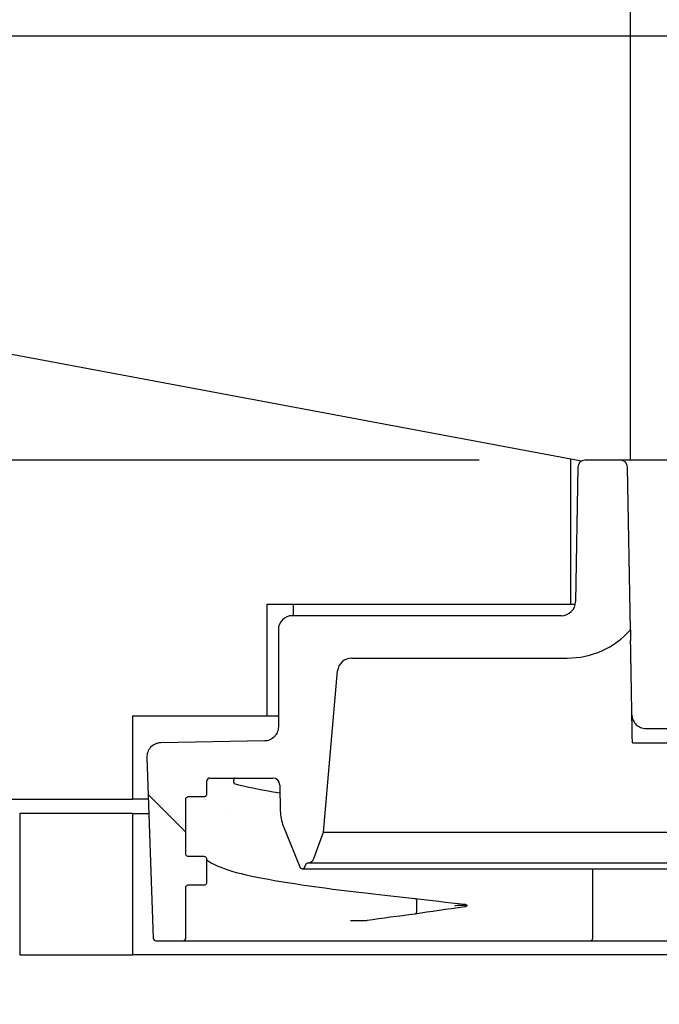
# Model space of a CAD drawing. Header units: millimetres. Extents: x -11430 to 11430, y -488 to 4365.
# Tile 83 of 92: x 1261 to 1306, y 3834 to 3904. Entities that reach past the tile are written whole.
import ezdxf

# ---------------------------------------------------------------- set-up
doc = ezdxf.new("R2010")
doc.units = ezdxf.units.MM
doc.header["$LTSCALE"] = 15
for name, color, linetype, lineweight in [('_Sichtbarkanten', 7, 'Continuous', 25), ('Bemaßung (ISO)', 7, 'Continuous', 25), ('Schraffur (ISO)', 7, 'Continuous', 18)]:
    doc.layers.add(name, color=color, linetype=linetype, lineweight=lineweight)
doc.styles.add('Notiztext (ISO)', font='verdana.ttf')
doc.dimstyles.new('wedi USA', dxfattribs={"dimscale": 15, "dimtxt": 2.5, "dimasz": 4, "dimexe": 2, "dimexo": 0.8, "dimgap": 0.3, "dimtad": 1, "dimdec": 1, "dimrnd": 1e-08, "dimtxsty": 'Notiztext (ISO)', "dimcen": 0.09, "dimclrd": 7, "dimclre": 7, "dimclrt": 256, "dimadec": 0, "dimazin": 2, "dimtfac": 0.6, "dimtmove": 0, "dimatfit": 3, "dimfxl": 1, "dimtolj": 1, "dimlwd": -1, "dimlwe": -1, "dimarcsym": 0})

# ---------------------------------------------------------------- blocks, each defined once
blk = doc.blocks.new('*D114')
at = {"layer": 'Bemaßung (ISO)', "color": 7, "transparency": 16777216}
for p, q in [((1127.051, 3901.923), (1127.051, 4174.923)), ((1330.251, 3870.841), (1330.251, 4174.923)), ((1187.051, 4144.923), (1270.251, 4144.923))]:
    blk.add_line(p, q, dxfattribs=at)
for points in [[(1187.051, 4154.923), (1187.051, 4134.923), (1127.051, 4144.923)], [(1270.251, 4154.923), (1270.251, 4134.923), (1330.251, 4144.923)]]:
    blk.add_solid(points, dxfattribs=at)
at = {"layer": 'Defpoints', "color": 0, "transparency": 16777216}
for p in [(1330.251, 4144.923), (1127.051, 3889.923), (1330.251, 3858.841)]:
    blk.add_point(p, dxfattribs=at)
at = {"layer": 'Bemaßung (ISO)', "transparency": 16777216, "insert": (1097.111, 4198.483), "char_height": 37.5, "attachment_point": 1, "style": 'Notiztext (ISO)'}
blk.add_mtext('\\A1;203,2 [8]"', dxfattribs=at)
blk = doc.blocks.new('*D116')
at = {"layer": 'Bemaßung (ISO)', "color": 7, "transparency": 16777216}
for p, q in [((1002.428, 3932.611), (1002.428, 3992.611)), ((1293.259, 3872.611), (972.428, 3872.611)), ((1002.428, 3837.623), (1002.428, 3872.611)), ((1115.051, 3837.623), (972.428, 3837.623)), ((1002.428, 3777.623), (1002.428, 3717.623))]:
    blk.add_line(p, q, dxfattribs=at)
for points in [[(992.428, 3932.611), (1012.428, 3932.611), (1002.428, 3872.611)], [(992.428, 3777.623), (1012.428, 3777.623), (1002.428, 3837.623)]]:
    blk.add_solid(points, dxfattribs=at)
at = {"layer": 'Defpoints', "color": 0, "transparency": 16777216}
for p in [(1002.428, 3872.611), (1305.259, 3872.611), (1127.051, 3837.623)]:
    blk.add_point(p, dxfattribs=at)
at = {"layer": 'Bemaßung (ISO)', "transparency": 16777216, "insert": (948.868, 3712.257), "char_height": 37.5, "attachment_point": 1, "rotation": 90, "style": 'Notiztext (ISO)'}
blk.add_mtext('\\A1;35 [1 3/8]"', dxfattribs=at)
blk = doc.blocks.new('*D117')
at = {"layer": 'Bemaßung (ISO)', "color": 7, "transparency": 16777216}
for p, q in [((1303.96, 3872.61), (1303.96, 4027.951)), ((1360.259, 3884.119), (1360.259, 4027.951)), ((1243.96, 3997.951), (1183.96, 3997.951)), ((1303.96, 3997.951), (1360.259, 3997.951)), ((1420.259, 3997.951), (1480.259, 3997.951))]:
    blk.add_line(p, q, dxfattribs=at)
for points in [[(1243.96, 4007.951), (1243.96, 3987.951), (1303.96, 3997.951)], [(1420.259, 4007.951), (1420.259, 3987.951), (1360.259, 3997.951)]]:
    blk.add_solid(points, dxfattribs=at)
at = {"layer": 'Defpoints', "color": 0, "transparency": 16777216}
for p in [(1360.259, 3997.951), (1360.259, 3872.119), (1303.96, 3860.61)]:
    blk.add_point(p, dxfattribs=at)
at = {"layer": 'Bemaßung (ISO)', "transparency": 16777216, "insert": (1163.725, 4051.511), "char_height": 37.5, "attachment_point": 1, "style": 'Notiztext (ISO)'}
blk.add_mtext('\\A1;56,3 [2 1/4]"', dxfattribs=at)

msp = doc.modelspace()

# ---------------------------------------------------------------- hatches: boundary and pattern name
at = {"layer": 'Schraffur (ISO)'}
h = msp.add_hatch(dxfattribs=at)
h.set_pattern_fill('ANSI31', color=256, scale=381, angle=90.00021, style=0)
h.set_pattern_definition([(135.0002, (0, 0), (-33.67584, -33.6761), [])])
edge = h.paths.add_edge_path()
edge.add_line((1386.701, 3842.569), (1387.801, 3842.569))
edge.add_spline(control_points=[(1387.801, 3842.569), (1387.827, 3842.569), (1387.853, 3842.564), (1387.901, 3842.544), (1387.922, 3842.53), (1387.96, 3842.493), (1387.975, 3842.47), (1387.995, 3842.421), (1388.001, 3842.395), (1388.001, 3842.368)], knot_values=[-0.031556, -0.031556, -0.031556, -0.031556, -0.023716, -0.023716, -0.016002, -0.016002, -0.007957, -0.007957, 0, 0, 0, 0], degree=3, periodic=0)
edge.add_line((1388.001, 3842.368), (1388.001, 3838.811))
edge.add_ellipse((1388.201, 3838.811), major_axis=(0, -0.2), ratio=1, start_angle=270, end_angle=360)
edge.add_line((1388.201, 3838.611), (1390.107, 3838.611))
edge.add_ellipse((1390.107, 3838.811), major_axis=(0.2, 0), ratio=1, start_angle=270, end_angle=358)
edge.add_line((1390.307, 3838.804), (1390.754, 3851.584))
edge.add_spline(control_points=[(1390.754, 3851.584), (1390.756, 3851.65), (1390.752, 3851.716), (1390.729, 3851.852), (1390.71, 3851.921), (1390.636, 3852.107), (1390.566, 3852.216), (1390.386, 3852.405), (1390.276, 3852.482), (1390.034, 3852.588), (1389.904, 3852.616), (1389.772, 3852.619)], knot_values=[-0.159237, -0.159237, -0.159237, -0.159237, -0.13941, -0.13941, -0.117927, -0.117927, -0.07933, -0.07933, -0.039606, -0.039606, 0, 0, 0, 0], degree=3, periodic=0)
edge.add_line((1389.772, 3852.619), (1382.433, 3852.747))
edge.add_spline(control_points=[(1382.433, 3852.747), (1382.308, 3852.749), (1382.184, 3852.775), (1381.949, 3852.872), (1381.841, 3852.943), (1381.654, 3853.127), (1381.579, 3853.239), (1381.477, 3853.484), (1381.451, 3853.614), (1381.451, 3853.746)], knot_values=[-0.155827, -0.155827, -0.155827, -0.155827, -0.118213, -0.118213, -0.079686, -0.079686, -0.039615, -0.039615, 0, 0, 0, 0], degree=3, periodic=0)
edge.add_line((1381.451, 3853.746), (1381.451, 3860.611))
edge.add_ellipse((1380.451, 3860.611), major_axis=(0, 1), ratio=1, start_angle=270, end_angle=360)
edge.add_line((1380.451, 3861.611), (1361.425, 3861.611))
edge.add_ellipse((1361.425, 3862.611), major_axis=(-1, 0), ratio=1, start_angle=1, end_angle=90, ccw=False)
edge.add_line((1360.425, 3862.593), (1360.259, 3872.119))
edge.add_ellipse((1359.759, 3872.111), major_axis=(-0.009, 0.5), ratio=1, start_angle=270, end_angle=359)
edge.add_line((1359.759, 3872.611), (1357.242, 3872.611))
edge.add_ellipse((1357.242, 3872.111), major_axis=(-0.5, 0), ratio=1, start_angle=270, end_angle=359)
edge.add_line((1356.742, 3872.119), (1356.541, 3860.61))
edge.add_ellipse((1361.006, 3864.595), major_axis=(3.985, -4.465), ratio=1, start_angle=270, end_angle=318.2505)
edge.add_line((1361.006, 3858.611), (1376.266, 3858.611))
edge.add_ellipse((1376.266, 3857.611), major_axis=(1, 0), ratio=1, start_angle=5, end_angle=90, ccw=False)
edge.add_line((1377.262, 3857.698), (1378.259, 3846.302))
edge.add_line((1378.259, 3846.302), (1378.937, 3844.44))
edge.add_ellipse((1379.407, 3844.611), major_axis=(0.171, -0.47), ratio=1, start_angle=270, end_angle=340)
edge.add_line((1379.407, 3844.111), (1379.46, 3844.111))
edge.add_line((1379.46, 3844.111), (1379.569, 3843.836))
edge.add_ellipse((1379.755, 3843.911), major_axis=(0.074, -0.186), ratio=1, start_angle=270, end_angle=406.39718)
edge.add_line((1379.941, 3843.836), (1381.101, 3846.736))
edge.add_ellipse((1378.315, 3847.85), major_axis=(1.114, 2.785), ratio=1, start_angle=270, end_angle=290.80141)
edge.add_line((1381.315, 3847.798), (1381.347, 3849.634))
edge.add_ellipse((1381.847, 3849.625), major_axis=(0.009, 0.5), ratio=1, start_angle=1, end_angle=90, ccw=False)
edge.add_line((1381.847, 3850.125), (1386.301, 3850.125))
edge.add_ellipse((1386.301, 3849.925), major_axis=(0.2, 0), ratio=1, start_angle=0, end_angle=90, ccw=False)
edge.add_line((1386.501, 3849.925), (1386.501, 3849.019))
edge.add_line((1386.501, 3849.019), (1386.501, 3849.019))
edge.add_spline(control_points=[(1386.501, 3849.019), (1386.501, 3848.993), (1386.506, 3848.967), (1386.526, 3848.919), (1386.54, 3848.897), (1386.577, 3848.86), (1386.599, 3848.844), (1386.648, 3848.824), (1386.674, 3848.819), (1386.701, 3848.819)], knot_values=[-0.031554, -0.031554, -0.031554, -0.031554, -0.023641, -0.023641, -0.015918, -0.015918, -0.007906, -0.007906, -0.000002, -0.000002, -0.000002, -0.000002], degree=3, periodic=0)
edge.add_line((1386.701, 3848.819), (1387.801, 3848.819))
edge.add_spline(control_points=[(1387.801, 3848.819), (1387.827, 3848.819), (1387.853, 3848.814), (1387.901, 3848.794), (1387.922, 3848.78), (1387.96, 3848.743), (1387.975, 3848.72), (1387.995, 3848.671), (1388.001, 3848.645), (1388.001, 3848.618)], knot_values=[-0.031555, -0.031555, -0.031555, -0.031555, -0.023716, -0.023716, -0.016002, -0.016002, -0.007957, -0.007957, 0, 0, 0, 0], degree=3, periodic=0)
edge.add_line((1388.001, 3848.618), (1388.001, 3844.769))
edge.add_spline(control_points=[(1388.001, 3844.769), (1388.001, 3844.743), (1387.995, 3844.717), (1387.975, 3844.669), (1387.961, 3844.647), (1387.924, 3844.61), (1387.902, 3844.594), (1387.853, 3844.574), (1387.827, 3844.569), (1387.8, 3844.569)], knot_values=[-0.031553, -0.031553, -0.031553, -0.031553, -0.023642, -0.023642, -0.015919, -0.015919, -0.007907, -0.007907, 0, 0, 0, 0], degree=3, periodic=0)
edge.add_line((1387.8, 3844.569), (1386.701, 3844.569))
edge.add_spline(control_points=[(1386.701, 3844.569), (1386.674, 3844.569), (1386.649, 3844.564), (1386.601, 3844.544), (1386.579, 3844.53), (1386.542, 3844.493), (1386.526, 3844.47), (1386.506, 3844.421), (1386.501, 3844.395), (1386.501, 3844.368)], knot_values=[-0.031557, -0.031557, -0.031557, -0.031557, -0.023718, -0.023718, -0.016004, -0.016004, -0.007958, -0.007958, 0, 0, 0, 0], degree=3, periodic=0)
edge.add_line((1386.501, 3844.368), (1386.501, 3842.769))
edge.add_spline(control_points=[(1386.501, 3842.769), (1386.501, 3842.743), (1386.506, 3842.717), (1386.526, 3842.669), (1386.54, 3842.647), (1386.577, 3842.61), (1386.599, 3842.594), (1386.648, 3842.574), (1386.674, 3842.569), (1386.701, 3842.569)], knot_values=[-0.031554, -0.031554, -0.031554, -0.031554, -0.023641, -0.023641, -0.015918, -0.015918, -0.007906, -0.007906, -0.000026, -0.000026, -0.000026, -0.000026], degree=3, periodic=0)
edge = h.paths.add_edge_path()
edge.add_line((1274.001, 3842.769), (1274.001, 3844.368))
edge.add_spline(control_points=[(1274.001, 3844.368), (1274.001, 3844.395), (1273.995, 3844.421), (1273.975, 3844.469), (1273.961, 3844.491), (1273.924, 3844.528), (1273.902, 3844.543), (1273.853, 3844.564), (1273.827, 3844.569), (1273.801, 3844.569)], knot_values=[-0.031554, -0.031554, -0.031554, -0.031554, -0.023641, -0.023641, -0.015918, -0.015918, -0.007906, -0.007906, 0, 0, 0, 0], degree=3, periodic=0)
edge.add_line((1273.801, 3844.569), (1272.701, 3844.569))
edge.add_spline(control_points=[(1272.701, 3844.569), (1272.674, 3844.569), (1272.649, 3844.574), (1272.601, 3844.594), (1272.579, 3844.608), (1272.542, 3844.645), (1272.526, 3844.667), (1272.506, 3844.717), (1272.501, 3844.743), (1272.501, 3844.769)], knot_values=[-0.031556, -0.031556, -0.031556, -0.031556, -0.023716, -0.023716, -0.016002, -0.016002, -0.007957, -0.007957, 0, 0, 0, 0], degree=3, periodic=0)
edge.add_line((1272.501, 3844.769), (1272.501, 3848.618))
edge.add_spline(control_points=[(1272.501, 3848.618), (1272.501, 3848.645), (1272.506, 3848.671), (1272.526, 3848.719), (1272.54, 3848.741), (1272.577, 3848.778), (1272.599, 3848.793), (1272.648, 3848.814), (1272.674, 3848.819), (1272.701, 3848.819)], knot_values=[-0.031553, -0.031553, -0.031553, -0.031553, -0.023642, -0.023642, -0.015919, -0.015919, -0.007907, -0.007907, -0.000007, -0.000007, -0.000007, -0.000007], degree=3, periodic=0)
edge.add_line((1272.701, 3848.819), (1273.801, 3848.819))
edge.add_spline(control_points=[(1273.801, 3848.819), (1273.827, 3848.819), (1273.853, 3848.824), (1273.901, 3848.844), (1273.922, 3848.858), (1273.96, 3848.895), (1273.975, 3848.917), (1273.995, 3848.967), (1274.001, 3848.993), (1274.001, 3849.019)], knot_values=[-0.031556, -0.031556, -0.031556, -0.031556, -0.023718, -0.023718, -0.016004, -0.016004, -0.007958, -0.007958, 0, 0, 0, 0], degree=3, periodic=0)
edge.add_line((1274.001, 3849.019), (1274.001, 3849.925))
edge.add_ellipse((1274.201, 3849.925), major_axis=(0, 0.2), ratio=1, start_angle=0, end_angle=90, ccw=False)
edge.add_line((1274.201, 3850.125), (1278.654, 3850.125))
edge.add_ellipse((1278.654, 3849.625), major_axis=(0.5, 0), ratio=1, start_angle=1, end_angle=90, ccw=False)
edge.add_line((1279.154, 3849.634), (1279.186, 3847.798))
edge.add_ellipse((1282.186, 3847.85), major_axis=(0.052, -3), ratio=1, start_angle=270, end_angle=290.80141)
edge.add_line((1279.4, 3846.736), (1280.56, 3843.836))
edge.add_ellipse((1280.746, 3843.911), major_axis=(0.074, -0.186), ratio=1, start_angle=270, end_angle=406.39718)
edge.add_line((1280.932, 3843.836), (1281.041, 3844.111))
edge.add_line((1281.041, 3844.111), (1281.095, 3844.111))
edge.add_ellipse((1281.095, 3844.611), major_axis=(0.5, 0), ratio=1, start_angle=270, end_angle=340)
edge.add_line((1281.564, 3844.44), (1282.242, 3846.302))
edge.add_line((1282.242, 3846.302), (1283.239, 3857.698))
edge.add_ellipse((1284.236, 3857.611), major_axis=(0.087, 0.996), ratio=1, start_angle=5, end_angle=90, ccw=False)
edge.add_line((1284.236, 3858.611), (1299.495, 3858.611))
edge.add_ellipse((1299.495, 3864.595), major_axis=(5.985, 0), ratio=1, start_angle=270, end_angle=318.2505)
edge.add_line((1303.96, 3860.61), (1303.759, 3872.119))
edge.add_ellipse((1303.259, 3872.111), major_axis=(-0.009, 0.5), ratio=1, start_angle=270, end_angle=359)
edge.add_line((1303.259, 3872.611), (1300.742, 3872.611))
edge.add_ellipse((1300.742, 3872.111), major_axis=(-0.5, 0), ratio=1, start_angle=270, end_angle=359)
edge.add_line((1300.242, 3872.119), (1300.076, 3862.593))
edge.add_ellipse((1299.076, 3862.611), major_axis=(-0.017, -1), ratio=1, start_angle=1, end_angle=90, ccw=False)
edge.add_line((1299.076, 3861.611), (1280.051, 3861.611))
edge.add_ellipse((1280.051, 3860.611), major_axis=(-1, 0), ratio=1, start_angle=270, end_angle=360)
edge.add_line((1279.051, 3860.611), (1279.051, 3853.746))
edge.add_spline(control_points=[(1279.051, 3853.746), (1279.051, 3853.619), (1279.026, 3853.492), (1278.931, 3853.255), (1278.86, 3853.146), (1278.679, 3852.957), (1278.568, 3852.88), (1278.326, 3852.776), (1278.198, 3852.749), (1278.068, 3852.747)], knot_values=[-0.15652, -0.15652, -0.15652, -0.15652, -0.118213, -0.118213, -0.079686, -0.079686, -0.039615, -0.039615, -0.000692, -0.000692, -0.000692, -0.000692], degree=3, periodic=0)
edge.add_line((1278.068, 3852.747), (1270.73, 3852.619))
edge.add_spline(control_points=[(1270.73, 3852.619), (1270.662, 3852.617), (1270.595, 3852.609), (1270.46, 3852.579), (1270.392, 3852.556), (1270.21, 3852.472), (1270.105, 3852.396), (1269.926, 3852.205), (1269.856, 3852.092), (1269.764, 3851.845), (1269.743, 3851.715), (1269.748, 3851.584)], knot_values=[-0.15957, -0.15957, -0.15957, -0.15957, -0.13941, -0.13941, -0.117927, -0.117927, -0.07933, -0.07933, -0.039606, -0.039606, -0.000333, -0.000333, -0.000333, -0.000333], degree=3, periodic=0)
edge.add_line((1269.748, 3851.584), (1270.194, 3838.804))
edge.add_ellipse((1270.394, 3838.811), major_axis=(0.007, -0.2), ratio=1, start_angle=270, end_angle=358)
edge.add_line((1270.394, 3838.611), (1272.301, 3838.611))
edge.add_ellipse((1272.301, 3838.811), major_axis=(0.2, 0), ratio=1, start_angle=270, end_angle=360)
edge.add_line((1272.501, 3838.811), (1272.501, 3842.368))
edge.add_spline(control_points=[(1272.501, 3842.368), (1272.501, 3842.395), (1272.506, 3842.421), (1272.526, 3842.469), (1272.54, 3842.491), (1272.577, 3842.528), (1272.599, 3842.543), (1272.648, 3842.564), (1272.674, 3842.569), (1272.701, 3842.569)], knot_values=[-0.031553, -0.031553, -0.031553, -0.031553, -0.023642, -0.023642, -0.015919, -0.015919, -0.007907, -0.007907, -0.000007, -0.000007, -0.000007, -0.000007], degree=3, periodic=0)
edge.add_line((1272.701, 3842.569), (1273.801, 3842.569))
edge.add_spline(control_points=[(1273.801, 3842.569), (1273.827, 3842.569), (1273.853, 3842.574), (1273.901, 3842.594), (1273.922, 3842.608), (1273.96, 3842.645), (1273.975, 3842.667), (1273.995, 3842.717), (1274.001, 3842.743), (1274.001, 3842.769)], knot_values=[-0.03153, -0.03153, -0.03153, -0.03153, -0.023718, -0.023718, -0.016004, -0.016004, -0.007958, -0.007958, 0, 0, 0, 0], degree=3, periodic=0)
h = msp.add_hatch(dxfattribs=at)
h.set_pattern_fill('ANSI31', color=256, scale=381, angle=14.99998, style=0)
h.set_pattern_definition([(60, (0, 0), (-41.24445, 23.8125), [])])
h.paths.add_polyline_path([(1260.751, 3837.623), (1268.751, 3837.623), (1268.751, 3847.623), (1260.751, 3847.623)])
h.paths.add_polyline_path([(1391.751, 3837.623), (1399.751, 3837.623), (1399.751, 3847.623), (1391.751, 3847.623)])

# ---------------------------------------------------------------- linework, layer by layer
at = {"layer": '_Sichtbarkanten'}
for p, q in [((1299.751, 3872.688), (1139.751, 3902.623)), ((1139.751, 3902.623), (2638.351, 3902.623)), ((1299.751, 3862.423), (1299.751, 3872.688)), ((1300.5, 3872.548), (1299.751, 3872.688)), ((1300.242, 3872.119), (1300.076, 3862.593)), ((1303.259, 3872.611), (1300.742, 3872.611)), ((1303.96, 3860.61), (1303.759, 3872.119)), ((1355.242, 3872.611), (1305.259, 3872.611)), ((1278.251, 3854.523), (1278.251, 3862.423)), ((1278.251, 3862.423), (1299.751, 3862.423)), ((1280.101, 3862.423), (1280.101, 3861.611)), ((1299.751, 3862.423), (1300.058, 3862.423)), ((1299.076, 3861.611), (1280.051, 3861.611)), ((1279.051, 3860.611), (1279.051, 3853.746)), ((1284.236, 3858.611), (1299.495, 3858.611)), ((1282.242, 3846.302), (1283.239, 3857.698)), ((1268.751, 3848.623), (1268.751, 3854.523)), ((1268.751, 3854.523), (1278.251, 3854.523)), ((1278.251, 3854.523), (1279.051, 3854.523)), ((1305.067, 3853.625), (1355.437, 3853.625)), ((1278.068, 3852.747), (1270.73, 3852.619)), ((1304.1, 3852.608), (1356.401, 3852.608)), ((1269.748, 3851.584), (1270.194, 3838.804)), ((1274.001, 3849.019), (1274.001, 3849.925)), ((1274.201, 3850.125), (1278.654, 3850.125)), ((1274.001, 3849.019), (1274.001, 3849.019)), ((1279.154, 3849.634), (1279.186, 3847.798)), ((1259.751, 3848.623), (1268.751, 3848.623)), ((1269.851, 3848.623), (1268.751, 3848.623)), ((1272.501, 3844.769), (1272.501, 3848.618)), ((1273.869, 3848.623), (1273.869, 3848.623)), ((1273.878, 3848.611), (1273.878, 3848.611)), ((1268.751, 3847.623), (1260.751, 3847.623)), ((1260.751, 3847.623), (1260.751, 3837.623)), ((1268.751, 3837.623), (1268.751, 3847.623)), ((1268.751, 3847.623), (1269.886, 3847.623)), ((1275.281, 3847.623), (1275.281, 3847.623)), ((1279.4, 3846.736), (1280.56, 3843.836)), ((1281.564, 3844.44), (1282.242, 3846.302)), ((1282.242, 3846.302), (1378.259, 3846.302)), ((1273.801, 3844.569), (1272.701, 3844.569)), ((1274.001, 3842.769), (1274.001, 3844.368)), ((1274.001, 3844.368), (1274.001, 3844.368)), ((1280.932, 3843.836), (1281.041, 3844.111)), ((1281.041, 3844.111), (1281.095, 3844.111)), ((1379.407, 3844.111), (1281.095, 3844.111)), ((1280.746, 3843.711), (1379.755, 3843.711)), ((1301.303, 3838.811), (1301.303, 3843.711)), ((1272.501, 3838.811), (1272.501, 3842.368)), ((1288.845, 3840.705), (1288.845, 3841.411)), ((1270.394, 3838.611), (1272.301, 3838.611)), ((1272.301, 3838.611), (1301.103, 3838.611)), ((1301.103, 3838.611), (1376.526, 3838.611)), ((1260.751, 3837.623), (1268.751, 3837.623)), ((1391.751, 3837.623), (1268.751, 3837.623))]:
    msp.add_line(p, q, dxfattribs=at)
for centre, radius, start, end in [((1300.742, 3872.111), 0.5, 90, 179), ((1303.259, 3872.111), 0.5, 1, 90), ((1299.076, 3862.611), 1, 270, 359), ((1280.051, 3860.611), 1, 90, 180), ((1299.495, 3864.595), 5.985, 270, 318.2505), ((1284.236, 3857.611), 1, 90, 175), ((1274.201, 3849.925), 0.2, 90, 180), ((1278.654, 3849.625), 0.5, 1, 90), ((1282.186, 3847.85), 3, 181, 201.80141), ((1281.095, 3844.611), 0.5, 270, 340), ((1280.746, 3843.911), 0.2, 201.80141, 338.19859), ((1270.394, 3838.811), 0.2, 182, 270), ((1272.301, 3838.811), 0.2, 270, 0), ((1301.103, 3838.811), 0.2, 270, 0)]:
    msp.add_arc(centre, radius, start, end, dxfattribs=at)
for points in [[(1305.259, 3872.611), (1305.144, 3872.611), (1304.915, 3872.611), (1304.573, 3872.611), (1304.252, 3872.611), (1303.965, 3872.611), (1303.719, 3872.611), (1303.517, 3872.611), (1303.368, 3872.611), (1303.278, 3872.611), (1303.259, 3872.611), (1303.259, 3872.611)], [(1275.918, 3849.732), (1275.918, 3849.732), (1275.918, 3849.732), (1275.918, 3849.732)], [(1275.918, 3849.732), (1276.746, 3849.514), (1277.835, 3849.293), (1279.164, 3849.073)], [(1272.701, 3848.819), (1273.067, 3848.819), (1273.434, 3848.819), (1273.801, 3848.819)], [(1288.712, 3841.61), (1289.804, 3841.475), (1290.98, 3841.342), (1292.229, 3841.209)], [(1292.236, 3841.013), (1290.986, 3840.845), (1289.81, 3840.676), (1288.718, 3840.508)], [(1285.048, 3840.026), (1284.754, 3840.026), (1284.46, 3840.026), (1284.166, 3840.026)], [(1285.328, 3840.046), (1285.235, 3840.033), (1285.141, 3840.026), (1285.048, 3840.026)], [(1288.715, 3840.507), (1287.524, 3840.354), (1286.392, 3840.2), (1285.328, 3840.046)]]:
    msp.add_open_spline(points, degree=3, dxfattribs=at)
for points, knots in [([(1303.96, 3860.61), (1303.96, 3860.61), (1303.96, 3860.595), (1303.961, 3860.53), (1303.962, 3860.482), (1303.965, 3860.355), (1303.966, 3860.275), (1303.969, 3860.081), (1303.971, 3859.963), (1303.973, 3859.844)], [0.0000001, 0.0000001, 0.0000001, 0.0000001, 0.02662, 0.02662, 0.0526303, 0.0526303, 0.0811356, 0.0811356, 0.116918, 0.116918, 0.116918, 0.116918]), ([(1304.065, 3854.608), (1304.066, 3854.556), (1304.071, 3854.505), (1304.079, 3854.455), (1304.088, 3854.405), (1304.1, 3854.357), (1304.116, 3854.309), (1304.132, 3854.262), (1304.151, 3854.215), (1304.175, 3854.169), (1304.199, 3854.122), (1304.227, 3854.076), (1304.26, 3854.031), (1304.293, 3853.986), (1304.331, 3853.943), (1304.374, 3853.902), (1304.417, 3853.861), (1304.464, 3853.823), (1304.515, 3853.789), (1304.567, 3853.756), (1304.622, 3853.726), (1304.681, 3853.702), (1304.739, 3853.677), (1304.801, 3853.658), (1304.865, 3853.645), (1304.93, 3853.632), (1304.996, 3853.625), (1305.065, 3853.625)], [0, 0, 0, 0, 0.111111, 0.111111, 0.111111, 0.222222, 0.222222, 0.222222, 0.333333, 0.333333, 0.333333, 0.444444, 0.444444, 0.444444, 0.555556, 0.555556, 0.555556, 0.666667, 0.666667, 0.666667, 0.777778, 0.777778, 0.777778, 0.888889, 0.888889, 0.888889, 1, 1, 1, 1]), ([(1279.051, 3853.746), (1279.051, 3853.619), (1279.026, 3853.492), (1278.931, 3853.255), (1278.86, 3853.146), (1278.679, 3852.957), (1278.568, 3852.88), (1278.326, 3852.776), (1278.198, 3852.749), (1278.068, 3852.747)], [-0.1565199, -0.1565199, -0.1565199, -0.1565199, -0.1182131, -0.1182131, -0.0796864, -0.0796864, -0.0396145, -0.0396145, -0.0006924, -0.0006924, -0.0006924, -0.0006924]), ([(1270.73, 3852.619), (1270.662, 3852.617), (1270.595, 3852.609), (1270.46, 3852.579), (1270.392, 3852.556), (1270.21, 3852.472), (1270.105, 3852.396), (1269.926, 3852.205), (1269.856, 3852.092), (1269.764, 3851.845), (1269.743, 3851.715), (1269.748, 3851.584)], [-0.1595704, -0.1595704, -0.1595704, -0.1595704, -0.1394103, -0.1394103, -0.1179272, -0.1179272, -0.0793298, -0.0793298, -0.0396064, -0.0396064, -0.0003333, -0.0003333, -0.0003333, -0.0003333]), ([(1275.969, 3850.125), (1275.969, 3850.125), (1275.969, 3850.125), (1275.969, 3850.125), (1275.969, 3850.125), (1275.969, 3850.125), (1275.969, 3850.125), (1275.969, 3850.125), (1275.969, 3850.125), (1275.969, 3850.125), (1275.969, 3850.125), (1275.968, 3850.125), (1275.968, 3850.125), (1275.963, 3850.125), (1275.958, 3850.123), (1275.949, 3850.119), (1275.945, 3850.116), (1275.937, 3850.108), (1275.933, 3850.103), (1275.924, 3850.089), (1275.92, 3850.081), (1275.911, 3850.06), (1275.907, 3850.047), (1275.9, 3850.018), (1275.896, 3850.002), (1275.89, 3849.955), (1275.888, 3849.924), (1275.887, 3849.87), (1275.889, 3849.845), (1275.894, 3849.803), (1275.898, 3849.783), (1275.908, 3849.753), (1275.912, 3849.742), (1275.921, 3849.733), (1275.922, 3849.732), (1275.923, 3849.732), (1275.923, 3849.731), (1275.923, 3849.731), (1275.924, 3849.731), (1275.924, 3849.731), (1275.924, 3849.73), (1275.924, 3849.73), (1275.924, 3849.73), (1275.925, 3849.73), (1275.925, 3849.73), (1275.925, 3849.73), (1275.925, 3849.73), (1275.925, 3849.73)], [0.00910198, 0.00910198, 0.00910198, 0.00910198, 0.00941174, 0.00941174, 0.00952407, 0.00952407, 0.00958031, 0.00958031, 0.0096085, 0.0096085, 0.00963683, 0.00963683, 0.00975173, 0.00975173, 0.01158072, 0.01158072, 0.01339454, 0.01339454, 0.01558097, 0.01558097, 0.01857429, 0.01857429, 0.02261228, 0.02261228, 0.02770527, 0.02770527, 0.03677375, 0.03677375, 0.0445629, 0.0445629, 0.05216932, 0.05216932, 0.05950013, 0.05950013, 0.05988599, 0.05988599, 0.06011087, 0.06011087, 0.06022353, 0.06022353, 0.06028003, 0.06028003, 0.06030829, 0.06030829, 0.06033683, 0.06033683, 0.06034203, 0.06034203, 0.06034203, 0.06034203]), ([(1273.801, 3848.819), (1273.827, 3848.819), (1273.853, 3848.824), (1273.901, 3848.844), (1273.922, 3848.858), (1273.96, 3848.895), (1273.975, 3848.917), (1273.995, 3848.967), (1274.001, 3848.993), (1274.001, 3849.019)], [-0.03155634, -0.03155634, -0.03155634, -0.03155634, -0.02371829, -0.02371829, -0.01600415, -0.01600415, -0.00795813, -0.00795813, -0.00000003, -0.00000003, -0.00000003, -0.00000003]), ([(1272.501, 3848.618), (1272.501, 3848.645), (1272.506, 3848.671), (1272.526, 3848.719), (1272.54, 3848.741), (1272.577, 3848.778), (1272.599, 3848.793), (1272.648, 3848.814), (1272.674, 3848.819), (1272.701, 3848.819)], [-0.0315528, -0.0315528, -0.0315528, -0.0315528, -0.02364153, -0.02364153, -0.01591899, -0.01591899, -0.00790713, -0.00790713, -0.00000672, -0.00000672, -0.00000672, -0.00000672]), ([(1272.701, 3844.569), (1272.674, 3844.569), (1272.649, 3844.574), (1272.601, 3844.594), (1272.579, 3844.608), (1272.542, 3844.645), (1272.526, 3844.667), (1272.506, 3844.717), (1272.501, 3844.743), (1272.501, 3844.769)], [-0.03155603, -0.03155603, -0.03155603, -0.03155603, -0.02371571, -0.02371571, -0.01600154, -0.01600154, -0.00795658, -0.00795658, 0, 0, 0, 0]), ([(1274.001, 3844.368), (1274.001, 3844.395), (1273.995, 3844.421), (1273.975, 3844.469), (1273.961, 3844.491), (1273.924, 3844.528), (1273.902, 3844.543), (1273.853, 3844.564), (1273.827, 3844.569), (1273.801, 3844.569)], [-0.03155418, -0.03155418, -0.03155418, -0.03155418, -0.02364069, -0.02364069, -0.01591774, -0.01591774, -0.00790638, -0.00790638, -0.00000024, -0.00000024, -0.00000024, -0.00000024]), ([(1274.001, 3844.368), (1274.001, 3844.238), (1275, 3843.643), (1279.106, 3842.788), (1281.913, 3842.378), (1286.438, 3841.853), (1287.545, 3841.731), (1288.71, 3841.61)], [0, 0, 0, 0, 1.940132, 1.940132, 3.666912, 3.666912, 4.184674, 4.184674, 4.184674, 4.184674]), ([(1273.801, 3842.569), (1273.827, 3842.569), (1273.853, 3842.574), (1273.901, 3842.594), (1273.922, 3842.608), (1273.96, 3842.645), (1273.975, 3842.667), (1273.995, 3842.717), (1274.001, 3842.743), (1274.001, 3842.769)], [-0.03153022, -0.03153022, -0.03153022, -0.03153022, -0.02371828, -0.02371828, -0.01600414, -0.01600414, -0.00795813, -0.00795813, -0.00000001, -0.00000001, -0.00000001, -0.00000001]), ([(1272.501, 3842.368), (1272.501, 3842.395), (1272.506, 3842.421), (1272.526, 3842.469), (1272.54, 3842.491), (1272.577, 3842.528), (1272.599, 3842.543), (1272.648, 3842.564), (1272.674, 3842.569), (1272.701, 3842.569)], [-0.03155312, -0.03155312, -0.03155312, -0.03155312, -0.02364154, -0.02364154, -0.01591899, -0.01591899, -0.00790713, -0.00790713, -0.00000668, -0.00000668, -0.00000668, -0.00000668]), ([(1272.701, 3842.569), (1272.884, 3842.569), (1273.067, 3842.569), (1273.434, 3842.569), (1273.617, 3842.569), (1273.801, 3842.569)], [-0.1099957, -0.1099957, -0.1099957, -0.1099957, -0.0550004, -0.0550004, -0.0000263, -0.0000263, -0.0000263, -0.0000263]), ([(1288.71, 3841.61), (1288.721, 3841.609), (1288.739, 3841.605), (1288.776, 3841.584), (1288.792, 3841.57), (1288.819, 3841.533), (1288.83, 3841.512), (1288.843, 3841.464), (1288.846, 3841.438), (1288.845, 3841.411)], [-0.03155815, -0.03155815, -0.03155815, -0.03155815, -0.02331371, -0.02331371, -0.01558625, -0.01558625, -0.00786372, -0.00786372, 0, 0, 0, 0]), ([(1288.715, 3840.507), (1288.73, 3840.51), (1288.746, 3840.515), (1288.778, 3840.532), (1288.794, 3840.547), (1288.82, 3840.583), (1288.83, 3840.604), (1288.844, 3840.652), (1288.847, 3840.678), (1288.845, 3840.706)], [0.00192102, 0.00192102, 0.00192102, 0.00192102, 0.00791541, 0.00791541, 0.01564311, 0.01564311, 0.02336622, 0.02336622, 0.03127455, 0.03127455, 0.03127455, 0.03127455]), ([(1292.396, 3841.112), (1292.27, 3841.11), (1292.135, 3841.108), (1291.796, 3841.103), (1291.612, 3841.1), (1291.545, 3841.099), (1291.544, 3841.099), (1291.539, 3841.099)], [0, 0, 0, 0, 0.0620776, 0.0620776, 0.1637187, 0.1637187, 0.1684956, 0.1684956, 0.1684956, 0.1684956]), ([(1292.229, 3841.209), (1292.241, 3841.208), (1292.255, 3841.206), (1292.29, 3841.196), (1292.311, 3841.189), (1292.343, 3841.17), (1292.356, 3841.161), (1292.379, 3841.138), (1292.389, 3841.126), (1292.396, 3841.112)], [0.00148527, 0.00148527, 0.00148527, 0.00148527, 0.00483545, 0.00483545, 0.00964362, 0.00964362, 0.01327119, 0.01327119, 0.01697767, 0.01697767, 0.01697767, 0.01697767]), ([(1292.396, 3841.112), (1292.39, 3841.098), (1292.381, 3841.085), (1292.357, 3841.062), (1292.344, 3841.052), (1292.311, 3841.033), (1292.29, 3841.025), (1292.258, 3841.017), (1292.247, 3841.015), (1292.236, 3841.013)], [0, 0, 0, 0, 0.00474122, 0.00474122, 0.00908035, 0.00908035, 0.01482434, 0.01482434, 0.01773799, 0.01773799, 0.01773799, 0.01773799])]:
    msp.add_open_spline(points, degree=3, knots=knots, dxfattribs=at)
msp.add_rational_spline([(1304.1, 3852.608), (1304.036, 3856.265), (1303.973, 3859.844)], [1.0001792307, 1.00023894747, 1.00023596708], degree=2, dxfattribs=at)

# ---------------------------------------------------------------- dimensions: what is measured, and where the dimension line sits
at = {"layer": 'Bemaßung (ISO)', "color": 7}
for base, p1, p2, angle, override, picture, middle in [((1330.251, 4144.923), (1127.051, 3889.923), (1330.251, 3858.841), 180, {"dimgap": 0.3, "dimdec": 1, "dimtol": 0, "dimlim": 0, "dimtp": 0, "dimtm": 0, "dimtdec": 2, "dimtofl": 0, "dimatfit": 1}, '*D114', (1228.651, 4144.923)), ((1360.259, 3997.951), (1303.96, 3860.61), (1360.259, 3872.119), 180, {"dimgap": 0.3, "dimdec": 1, "dimtol": 0, "dimlim": 0, "dimtp": 0, "dimtm": 0, "dimtdec": 2, "dimtofl": 1, "dimatfit": 1}, '*D117', (1332.11, 3997.951)), ((1002.428, 3872.611), (1127.051, 3837.623), (1305.259, 3872.611), 270, {"dimgap": 0.3, "dimdec": 1, "dimtol": 0, "dimlim": 0, "dimtp": 0, "dimtm": 0, "dimtdec": 2, "dimtofl": 1, "dimatfit": 1}, '*D116', (1002.428, 3855.117))]:
    dim = msp.add_linear_dim(base=base, p1=p1, p2=p2, angle=angle, text='<>"', dimstyle='wedi USA', override=override, dxfattribs=at)
    dim.commit()
    dim.dimension.update_dxf_attribs({"geometry": picture, "text_midpoint": middle, "dimtype": 160})

doc.saveas('drawing.dxf')
